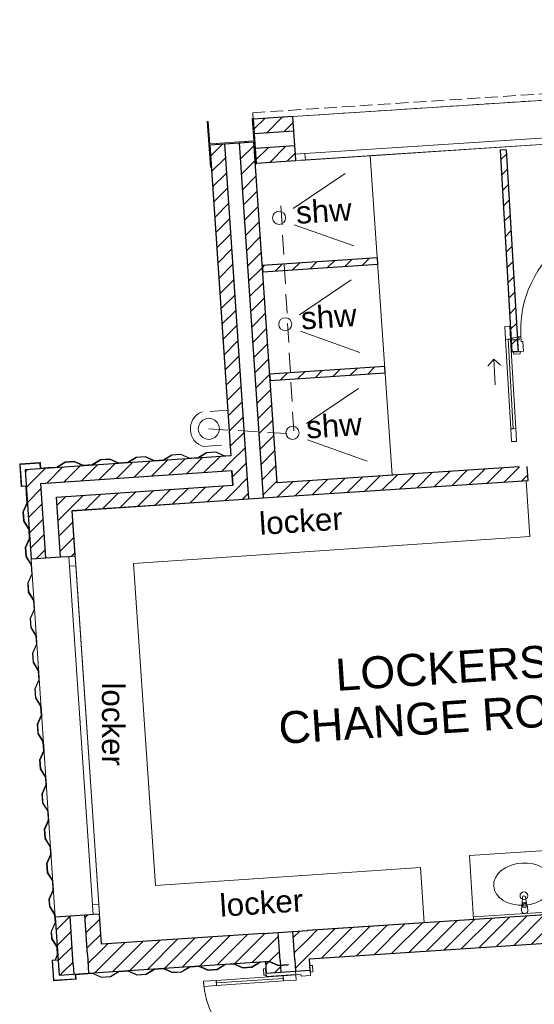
# Model space of a CAD drawing. Header units: millimetres. Extents: x -115474967 to 444143, y -74377 to 241828222.
# Tile 113 of 256: x -60466 to -56450, y 110318 to 118005. Entities that reach past the tile are written whole.
import ezdxf

# ---------------------------------------------------------------- set-up
doc = ezdxf.new("R2010")
doc.units = ezdxf.units.MM
doc.header["$MEASUREMENT"] = 0
for name, pattern in [('Hidden Line', [140, 100, -40]), ('Hidden Line copy', [230, 150, -80]), ('Triple Dashed', [390, 140, -60, 35, -60, 35, -60])]:
    doc.linetypes.add(name, pattern=pattern)
for name, color, linetype, lineweight in [('0_Pen_No__2', 7, 'Continuous', 20), ('0_Pen_No__3', 7, 'Continuous', 15), ('A_COLUMNS_Pen_No__3', 7, 'Continuous', 15), ('A_FLOORS STRUCTURE_Pen_No__3', 7, 'Continuous', 15), ('A_WALL LOAD_Pen_No__1', 7, 'Continuous', 30), ('A_WALL LOAD_Pen_No__3', 7, 'Continuous', 15), ('A_WALL LOAD_Pen_No__6', 7, 'Continuous', 5), ('B_FURN LOOSE_Pen_No__6', 7, 'Continuous', 5), ('C_TEXT GA_Pen_No__6', 7, 'Continuous', 5), ('SEWER LINE_Pen_No__10', 9, 'Continuous', 20), ('SEWER LINE_Pen_No__6', 7, 'Continuous', 5)]:
    doc.layers.add(name, color=color, linetype=linetype, lineweight=lineweight)
doc.layers.add('A_COLUMNS', color=7, linetype='Continuous')
doc.layers.add('B_FURN LOOSE', color=7, linetype='Continuous')
doc.layers.add('A_COLUMNS_Pen_No__7', color=7, linetype='Continuous', lineweight=5, true_color=0x3f3f3f)
doc.layers.add('A_WALL LOAD_Pen_No__7', color=7, linetype='Continuous', lineweight=5, true_color=0x3f3f3f)
doc.styles.add('GENERATED_STYLE_2', font='arial.ttf')
pattern_1 = [(45, (2e-12, 39217.5), (-63.63961, 63.63961), [])]

# ---------------------------------------------------------------- blocks, each defined once
blk = doc.blocks.new('Multi-Basin Counter 24[24]', base_point=(-55715.8, 71841.8))
at = {"layer": 'B_FURN LOOSE_Pen_No__6', "color": 7, "linetype": 'Continuous', "lineweight": 5}
for p, q in [((-54540.1, 72419.8), (-56956.9, 72261.6)), ((-54540.1, 72419.8), (-54507.4, 71920.9)), ((-56956.9, 72261.6), (-56924.3, 71762.7)), ((-54928.4, 71963.4), (-54929.3, 71978.2)), ((-54901.2, 71965.2), (-54928.4, 71963.4)), ((-54902.2, 71980), (-54901.2, 71965.2)), ((-54508.7, 71940.8), (-56925.6, 71782.7)), ((-54507.4, 71920.9), (-56924.3, 71762.7)), ((-56539.6, 71857.9), (-56540.6, 71872.8)), ((-56513.4, 71874.6), (-56512.5, 71859.7)), ((-55734, 71910.7), (-55734.9, 71925.5)), ((-55706.8, 71912.4), (-55734, 71910.7)), ((-55707.8, 71927.3), (-55706.8, 71912.4)), ((-56512.5, 71859.7), (-56539.6, 71857.9))]:
    blk.add_line(p, q, dxfattribs=at)
at = {"layer": 'B_FURN LOOSE_Pen_No__6', "color": 7, "linetype": 'Continuous', "lineweight": 5, "flags": 128}
for points in [[(-54888.2, 71941), (-54894.9, 71982.6, 0.12102), (-54898.8, 71991.9), (-54908.9, 72044.3, 0.882566), (-54931, 72042.9), (-54934.2, 71989.6, 0.12102), (-54936.8, 71979.9), (-54938.1, 71937.8, 1)], [(-55693.8, 71888.3), (-55700.6, 71929.9, 0.12102), (-55704.4, 71939.2), (-55714.5, 71991.6, 0.882566), (-55736.7, 71990.1), (-55739.8, 71936.9, 0.12102), (-55742.5, 71927.2), (-55743.7, 71885.1, 1)], [(-56499.5, 71835.6), (-56506.2, 71877.2, 0.12102), (-56510.1, 71886.5), (-56520.1, 71938.9, 0.882566), (-56542.3, 71937.4), (-56545.5, 71884.2, 0.12102), (-56548.1, 71874.5), (-56549.3, 71832.3, 1)]]:
    blk.add_lwpolyline(points, format="xyb", close=True, dxfattribs=at)
at = {"layer": 'B_FURN LOOSE_Pen_No__6', "color": 7, "linetype": 'Continuous', "lineweight": 5}
for centre in [(-55726.2, 72000.4), (-54920.6, 72053.1), (-56531.8, 71947.6)]:
    blk.add_circle(centre, 30, dxfattribs=at)
for centre, radius, start, end in [((-54915.8, 71979.4), 21.1, 36.51489, 150.97284), ((-54915.8, 71979.1), 13.6, 3.74387, 183.74387), ((-56527, 71873.9), 21.1, 36.51489, 150.97284), ((-56527, 71873.7), 13.6, 3.74387, 183.74387), ((-55721.4, 71926.7), 21.1, 36.51489, 150.97284), ((-55721.4, 71926.4), 13.6, 3.74387, 183.74387)]:
    blk.add_arc(centre, radius, start, end, dxfattribs=at)
for centre in [(-55732.2, 72091.3), (-54926.5, 72144), (-56537.8, 72038.5)]:
    blk.add_ellipse(centre, major_axis=(229.5, 15), ratio=0.717391, dxfattribs=at)
blk = doc.blocks.new('IPE Column 20[49]', base_point=(-58811.4, 77826))
at = {"layer": 'A_COLUMNS_Pen_No__7', "linetype": 'Continuous', "lineweight": 5, "true_color": 0x3f3f3f}
h = blk.add_hatch(dxfattribs=at)
h.set_pattern_fill('STEEL', color=250, style=0, pattern_type=2)
h.set_pattern_definition([(45, (0, 0), (-159.099, 159.099), []), (45, (-53.03, 53.03), (-159.099, 159.099), [])])
h.paths.add_polyline_path([(-58620.2, 77660.6), (-58644.4, 78015.8), (-58651.3, 78015.3), (-58639.5, 77841.2), (-58983.7, 77817.8), (-58995.6, 77991.9), (-59002.5, 77991.5), (-58978.4, 77636.3), (-58971.4, 77636.8), (-58983.3, 77810.9), (-58639.1, 77834.2), (-58627.2, 77660.1)])
at = {"layer": 'A_COLUMNS_Pen_No__3', "color": 7, "linetype": 'Continuous', "lineweight": 15}
for p, q in [((-58995.6, 77991.9), (-59002.5, 77991.5)), ((-59002.5, 77991.5), (-58978.4, 77636.3)), ((-58983.7, 77817.8), (-58995.6, 77991.9)), ((-58644.4, 78015.8), (-58651.3, 78015.3)), ((-58651.3, 78015.3), (-58639.5, 77841.2)), ((-58620.2, 77660.6), (-58644.4, 78015.8)), ((-58639.5, 77841.2), (-58983.7, 77817.8)), ((-58983.3, 77810.9), (-58639.1, 77834.2)), ((-58971.4, 77636.8), (-58983.3, 77810.9)), ((-58639.1, 77834.2), (-58627.2, 77660.1)), ((-58627.2, 77660.1), (-58620.2, 77660.6)), ((-58978.4, 77636.3), (-58971.4, 77636.8))]:
    blk.add_line(p, q, dxfattribs=at)

msp = doc.modelspace()

# ---------------------------------------------------------------- hatches: boundary and pattern name
at = {"layer": 'A_WALL LOAD_Pen_No__7', "linetype": 'Continuous', "lineweight": 5, "true_color": 0x3f3f3f}
h = msp.add_hatch(dxfattribs=at)
h.set_pattern_fill('HATCH__BRICK', color=250, style=0, pattern_type=2)
h.set_pattern_definition(pattern_1)
h.paths.add_polyline_path([(-58643.04277, 117228.28065), (-58635.54278, 117113.52549), (-58326.3744, 117133.73174), (-58333.87439, 117248.48679)])
h = msp.add_hatch(dxfattribs=at)
h.set_pattern_fill('HATCH__BRICK', color=250, style=0, pattern_type=2)
h.set_pattern_definition(pattern_1)
h.paths.add_polyline_path([(-58868.49584, 117036.13434), (-58983.23024, 117028.3224), (-58794.51184, 114256.59511), (-58679.77745, 114264.40705)])
h = msp.add_hatch(dxfattribs=at)
h.set_pattern_fill('HATCH__BRICK', color=250, style=0, pattern_type=2)
h.set_pattern_definition(pattern_1)
h.paths.add_polyline_path([(-58639.02719, 117051.75816), (-58753.7615, 117043.94624), (-58565.04309, 114272.21897), (-58450.30869, 114280.0309)])
h = msp.add_hatch(dxfattribs=at)
h.set_pattern_fill('HATCH__BRICK', color=250, style=0, pattern_type=2)
h.set_pattern_definition(pattern_1)
h.paths.add_polyline_path([(-58628.04277, 116998.77035), (-58620.54271, 116884.01513), (-58311.37437, 116904.22136), (-58318.87442, 117018.97658)])
h = msp.add_hatch(dxfattribs=at)
h.set_pattern_fill('HATCH__BRICK', color=250, style=0, pattern_type=2)
h.set_pattern_definition(pattern_1)
h.paths.add_polyline_path([(-56667.41999, 116989.27814), (-56717.33344, 116986.33749), (-56624.57935, 115411.96502), (-56574.66586, 115414.90567)])
h = msp.add_hatch(dxfattribs=at)
h.set_pattern_fill('HATCH__BRICK', color=250, style=0, pattern_type=2)
h.set_pattern_definition(pattern_1)
h.paths.add_polyline_path([(-57675.194, 116144.79107), (-58573.27332, 116086.0244), (-58570.00851, 116036.13111), (-57671.92918, 116094.89777)])
h = msp.add_hatch(dxfattribs=at)
h.set_pattern_fill('HATCH__BRICK', color=250, style=0, pattern_type=2)
h.set_pattern_definition(pattern_1)
h.paths.add_polyline_path([(-57617.45682, 115296.75176), (-58515.53614, 115237.98509), (-58512.27133, 115188.09179), (-57614.192, 115246.85846)])
h = msp.add_hatch(dxfattribs=at)
h.set_pattern_fill('HATCH__BRICK', color=250, style=0, pattern_type=2)
h.set_pattern_definition(pattern_1)
h.paths.add_polyline_path([(-60300.90075, 114384.5623), (-58810.13563, 114486.06388), (-58817.94755, 114600.79825), (-60423.35304, 114491.49116)])
h = msp.add_hatch(dxfattribs=at)
h.set_pattern_fill('HATCH__BRICK', color=250, style=0, pattern_type=2)
h.set_pattern_definition(pattern_1)
h.paths.add_polyline_path([(-60300.90076, 114384.56229), (-60423.35304, 114491.49116), (-60376.33217, 113792.43864), (-60261.59146, 113800.15651)])
h = msp.add_hatch(dxfattribs=at)
h.set_pattern_fill('HATCH__BRICK', color=250, style=0, pattern_type=2)
h.set_pattern_definition(pattern_1)
h.paths.add_polyline_path([(-56505.67783, 114517.51489), (-58457.78101, 114389.77717), (-58450.30872, 114280.03088), (-56498.49524, 114407.74964)])
h = msp.add_hatch(dxfattribs=at)
h.set_pattern_fill('HATCH__BRICK', color=250, style=0, pattern_type=2)
h.set_pattern_definition(pattern_1)
h.paths.add_polyline_path([(-60055.99617, 114170.70459), (-58794.51181, 114256.59516), (-58802.32372, 114371.32952), (-60178.44846, 114277.63345)])
h = msp.add_hatch(dxfattribs=at)
h.set_pattern_fill('HATCH__BRICK', color=250, style=0, pattern_type=2)
h.set_pattern_definition(pattern_1)
h.paths.add_polyline_path([(-60055.99614, 114170.70461), (-60178.44845, 114277.63345), (-60146.8507, 113807.87442), (-60032.11002, 113815.59229)])
h = msp.add_hatch(dxfattribs=at)
h.set_pattern_fill('HATCH__BRICK', color=250, style=0, pattern_type=2)
h.set_pattern_definition(pattern_1)
h.paths.add_polyline_path([(-58219.73182, 110893.52056), (-58204.78719, 110674.02828), (-52938.05047, 111021.38648), (-52952.52876, 111240.90946)])
h = msp.add_hatch(dxfattribs=at)
h.set_pattern_fill('HATCH__BRICK', color=250, style=0, pattern_type=2)
h.set_pattern_definition(pattern_1)
h.paths.add_polyline_path([(-60188.41837, 110998.75139), (-60157.9117, 110545.21349), (-60048.08249, 110625.94974), (-60073.67766, 111006.46927)])
h = msp.add_hatch(dxfattribs=at)
h.set_pattern_fill('HATCH__BRICK', color=250, style=0, pattern_type=2)
h.set_pattern_definition(pattern_1)
h.paths.add_polyline_path([(-59844.19621, 111021.90506), (-59958.93695, 111014.18719), (-59943.17482, 110779.85403), (-59828.42402, 110787.42221)])
h = msp.add_hatch(dxfattribs=at)
h.set_pattern_fill('HATCH__BRICK', color=250, style=0, pattern_type=2)
h.set_pattern_definition(pattern_1)
h.paths.add_polyline_path([(-58563.98469, 110870.81603), (-59828.13758, 110787.44111), (-59813.37291, 110567.93692), (-58549.04014, 110651.32371)])
h = msp.add_hatch(dxfattribs=at)
h.set_pattern_fill('HATCH__BRICK', color=250, style=0, pattern_type=2)
h.set_pattern_definition(pattern_1)
h.paths.add_polyline_path([(-58449.23373, 110878.38422), (-58563.98469, 110870.81603), (-58549.04014, 110651.32371), (-58434.28918, 110658.8919)])
h = msp.add_hatch(dxfattribs=at)
h.set_pattern_fill('HATCH__BRICK', color=250, style=0, pattern_type=2)
h.set_pattern_definition(pattern_1)
h.paths.add_polyline_path([(-58219.73182, 110893.5206), (-58334.48278, 110885.95241), (-58319.53822, 110666.46009), (-58204.78727, 110674.02828)])
h = msp.add_hatch(dxfattribs=at)
h.set_pattern_fill('HATCH__BRICK', color=250, style=0, pattern_type=2)
h.set_pattern_definition(pattern_1)
h.paths.add_polyline_path([(-59828.424, 110787.42221), (-59943.1748, 110779.85403), (-59938.25324, 110706.68597)])
h = msp.add_hatch(dxfattribs=at)
h.set_pattern_fill('HATCH__BRICK', color=250, style=0, pattern_type=2)
h.set_pattern_definition(pattern_1)
h.paths.add_polyline_path([(-59828.13758, 110787.44111), (-59828.424, 110787.42222), (-59938.07048, 110706.82032), (-59928.21918, 110560.36244), (-59813.37291, 110567.93692)])
h = msp.add_hatch(dxfattribs=at)
h.set_pattern_fill('HATCH__BRICK', color=250, style=0, pattern_type=2)
h.set_pattern_definition(pattern_1)
h.paths.add_polyline_path([(-60157.91172, 110545.21349), (-60043.06545, 110552.78797), (-60047.9911, 110626.0169)])
h = msp.add_hatch(dxfattribs=at)
h.set_pattern_fill('HATCH__BRICK', color=250, style=0, pattern_type=2)
h.set_pattern_definition(pattern_1)
h.paths.add_polyline_path([(-58434.28915, 110658.8919), (-58549.04014, 110651.3237), (-58542.77452, 110559.29975), (-58428.04014, 110567.11167)])
h = msp.add_hatch(dxfattribs=at)
h.set_pattern_fill('HATCH__BRICK', color=250, style=0, pattern_type=2)
h.set_pattern_definition(pattern_1)
h.paths.add_polyline_path([(-58204.78726, 110674.02828), (-58319.53824, 110666.46007), (-58313.30583, 110574.92357), (-58198.57145, 110582.73548)])

# ---------------------------------------------------------------- linework, layer by layer
at = {"layer": '0_Pen_No__2', "color": 7, "linetype": 'Continuous', "lineweight": 20}
for p, q in [((-56718.06457, 117008.35455), (-57720.52063, 116943.53567)), ((-57558.86822, 114448.59726), (-57731.68189, 116942.10801))]:
    msp.add_line(p, q, dxfattribs=at)
at = {"layer": '0_Pen_No__3', "color": 7, "linetype": 'Continuous', "lineweight": 15}
for p, q in [((-57927.57, 116803.99748), (-58332.3369, 116530.90099)), ((-57859.8408, 116238.01561), (-58324.03237, 116403.66039)), ((-57879.19469, 115973.2721), (-58283.96159, 115700.17561)), ((-57811.46549, 115407.29023), (-58275.65706, 115572.93501)), ((-57822.84823, 115125.14179), (-58227.61513, 114852.0453)), ((-57755.11903, 114559.15992), (-58219.3106, 114724.80469))]:
    msp.add_line(p, q, dxfattribs=at)
msp.add_lwpolyline([(-58817.87172, 114599.68464), (-58866.87724, 114596.38835), (-58937.13997, 114627.74361), (-59006.99514, 114623.04486), (-59072.4258, 114582.5624), (-59138.264, 114578.13388), (-59208.52676, 114609.48905), (-59278.38189, 114604.79041), (-59343.81258, 114564.30787), (-59415.63726, 114559.47665), (-59485.89993, 114590.83191), (-59555.75515, 114586.13327), (-59621.18576, 114545.65073), (-59693.01046, 114540.81954), (-59763.27319, 114572.1748), (-59833.12833, 114567.47612), (-59898.55902, 114526.99359), (-59970.38372, 114522.16239), (-60040.64645, 114553.51765), (-60110.50162, 114548.8189), (-60175.93228, 114508.33644), (-60305.63266, 114499.61233), (-60305.90109, 114503.60333), (-60246.03641, 114507.63), (-60177.19195, 114512.26072), (-60111.76126, 114552.74326), (-60039.92366, 114557.57532), (-59969.6609, 114526.22006), (-59899.81869, 114530.91786), (-59834.388, 114571.4004), (-59762.5504, 114576.23247), (-59692.28764, 114544.87721), (-59622.44552, 114549.57509), (-59557.01483, 114590.05754), (-59485.17714, 114594.88961), (-59414.91447, 114563.53435), (-59345.07223, 114568.23223), (-59279.64157, 114608.71469), (-59207.80394, 114613.54675), (-59137.54121, 114582.19158), (-59073.68547, 114586.48668), (-59008.25478, 114626.96921), (-58936.41718, 114631.80128), (-58866.15442, 114600.44602), (-58818.14344, 114603.67539)], dxfattribs=at)
for points in [[(-60466.19463, 114533.76801), (-60466.22937, 114532.90948), (-60454.75325, 114362.29498), (-60454.37971, 114361.03448), (-60453.73412, 114360.23741), (-60452.81188, 114359.6869), (-60451.55861, 114359.50311), (-60418.63298, 114361.71783), (-60414.60629, 114301.85308), (-60409.97554, 114233.00865), (-60441.33075, 114162.74586), (-60436.49872, 114090.90826), (-60396.01624, 114025.4776), (-60391.31843, 113955.63542), (-60422.67364, 113885.37263), (-60417.84161, 113813.53503), (-60377.35905, 113748.10437), (-60372.66123, 113678.26218), (-60404.01645, 113607.99949), (-60399.18441, 113536.16171), (-60358.70194, 113470.73114), (-60354.00412, 113400.88895), (-60385.35933, 113330.62617), (-60380.52721, 113258.78857), (-60340.04474, 113193.3579), (-60335.7496, 113129.50214), (-60367.10481, 113059.23945), (-60362.27277, 112987.40176), (-60321.7903, 112921.9711), (-60317.09248, 112852.12891), (-60348.4477, 112781.86621), (-60343.61558, 112710.02853), (-60303.1331, 112644.59786), (-60298.43529, 112574.75577), (-60329.7905, 112504.49298), (-60324.95846, 112432.65538), (-60284.47599, 112367.22463), (-60279.77809, 112297.38245), (-60311.13339, 112227.11975), (-60306.30127, 112155.28206), (-60265.81879, 112089.8514), (-60261.92632, 112031.98215), (-60293.28153, 111961.71945), (-60288.4495, 111889.88176), (-60247.96702, 111824.4511), (-60243.26912, 111754.60892), (-60274.62442, 111684.34622), (-60269.7923, 111612.50853), (-60229.30982, 111547.07796), (-60225.28313, 111487.2132), (-60256.63834, 111416.9505), (-60251.8063, 111345.11273), (-60211.3905, 111280.67346), (-60206.62594, 111209.84), (-60237.98121, 111139.57727), (-60236.99234, 111124.87593), (-60233.0013, 111125.14438), (-60233.92347, 111138.85454), (-60202.56831, 111209.11711), (-60207.39946, 111280.94189), (-60247.88193, 111346.37246), (-60252.58069, 111416.22766), (-60221.22548, 111486.49036), (-60225.38554, 111548.3376), (-60265.86802, 111613.76827), (-60270.56669, 111683.62347), (-60239.21148, 111753.88608), (-60244.04265, 111825.71083), (-60284.52513, 111891.1415), (-60289.22389, 111960.99661), (-60257.86868, 112031.2594), (-60261.89451, 112091.11113), (-60302.37698, 112156.5418), (-60307.07566, 112226.39691), (-60275.72045, 112296.65969), (-60280.55162, 112368.48436), (-60321.0341, 112433.91503), (-60325.73286, 112503.77014), (-60294.37764, 112574.03293), (-60299.20882, 112645.8576), (-60339.69129, 112711.28826), (-60344.39005, 112781.14346), (-60313.03475, 112851.40607), (-60317.86601, 112923.23083), (-60358.34849, 112988.66149), (-60363.04716, 113058.51661), (-60331.69195, 113128.77939), (-60336.12046, 113194.61755), (-60376.60293, 113260.0483), (-60381.30169, 113329.90341), (-60349.94639, 113400.16611), (-60354.77765, 113471.99087), (-60395.26013, 113537.42145), (-60399.9588, 113607.27665), (-60368.60359, 113677.53934), (-60373.43476, 113749.36401), (-60413.91724, 113814.79468), (-60418.616, 113884.64979), (-60387.2607, 113954.91258), (-60392.09196, 114026.73733), (-60432.57444, 114092.168), (-60437.27311, 114162.02311), (-60405.9179, 114232.28581), (-60414.91051, 114365.9772), (-60450.82931, 114363.56118), (-60462.23837, 114533.17793), (-60308.58556, 114543.5132), (-60305.9011, 114503.60331), (-60301.91009, 114503.87175), (-60304.66171, 114544.7794), (-60304.72283, 114545.21241), (-60305.09248, 114546.13818), (-60305.68075, 114546.83697), (-60306.25256, 114547.23007), (-60307.19695, 114547.54291), (-60307.85626, 114547.57127), (-60462.50681, 114537.16893), (-60463.34172, 114537.02273), (-60464.89231, 114536.17066), (-60465.70041, 114535.18136)], [(-60466.22936, 114532.90949), (-60454.75326, 114362.295), (-60454.37972, 114361.03448), (-60453.73408, 114360.23741), (-60452.81186, 114359.6869), (-60451.55859, 114359.50314), (-60418.63295, 114361.71785), (-60414.60628, 114301.85307), (-60409.97554, 114233.00864), (-60441.33076, 114162.74589), (-60436.49871, 114090.9083), (-60396.01624, 114025.47759), (-60391.31843, 113955.63541), (-60422.67365, 113885.37266), (-60418.61597, 113884.6498), (-60387.26069, 113954.91261), (-60392.09193, 114026.73735), (-60432.57445, 114092.168), (-60437.27308, 114162.02314), (-60405.9179, 114232.28584), (-60414.91051, 114365.9772), (-60450.82931, 114363.56118), (-60462.23834, 114533.17796), (-60308.58554, 114543.5132), (-60305.90109, 114503.60333), (-60301.91007, 114503.87175), (-60304.66169, 114544.77943), (-60304.72284, 114545.21244), (-60305.09245, 114546.13818), (-60305.68076, 114546.83696), (-60306.25255, 114547.23009), (-60307.19696, 114547.54293), (-60307.85626, 114547.57129), (-60462.50682, 114537.16894), (-60463.34172, 114537.02276), (-60464.89229, 114536.17067), (-60465.70042, 114535.18138), (-60466.19463, 114533.76801)], [(-60466.19461, 114533.76801), (-60466.22935, 114532.90948), (-60454.75323, 114362.29499), (-60454.37969, 114361.03448), (-60453.73409, 114360.23741), (-60452.81186, 114359.6869), (-60451.55859, 114359.50311), (-60418.63296, 114361.71783), (-60414.60626, 114301.85308), (-60409.97552, 114233.00865), (-60441.33073, 114162.74586), (-60436.4987, 114090.90826), (-60396.01622, 114025.4776), (-60391.31841, 113955.63542), (-60422.67362, 113885.37263), (-60417.84159, 113813.53503), (-60377.35903, 113748.10437), (-60372.66121, 113678.26219), (-60404.01643, 113607.99949), (-60399.18439, 113536.16171), (-60358.70191, 113470.73114), (-60354.0041, 113400.88895), (-60385.35931, 113330.62617), (-60380.52719, 113258.78857), (-60340.04472, 113193.35791), (-60335.74958, 113129.50214), (-60367.10479, 113059.23945), (-60362.27275, 112987.40176), (-60321.79028, 112921.9711), (-60317.09246, 112852.12891), (-60348.44768, 112781.86622), (-60343.61555, 112710.02853), (-60303.13308, 112644.59787), (-60298.43527, 112574.75577), (-60329.79048, 112504.49298), (-60324.95844, 112432.65538), (-60284.47597, 112367.22463), (-60279.77807, 112297.38245), (-60311.13337, 112227.11975), (-60306.30125, 112155.28206), (-60265.81877, 112089.8514), (-60261.9263, 112031.98215), (-60293.28151, 111961.71945), (-60288.44947, 111889.88177), (-60247.967, 111824.4511), (-60243.2691, 111754.60892), (-60274.6244, 111684.34622), (-60269.79228, 111612.50853), (-60229.3098, 111547.07796), (-60225.28311, 111487.2132), (-60256.63832, 111416.95051), (-60251.80628, 111345.11273), (-60211.39048, 111280.67346), (-60206.62592, 111209.84), (-60237.98119, 111139.57727), (-60236.99232, 111124.87593), (-60233.00128, 111125.14438), (-60233.92345, 111138.85454), (-60202.56829, 111209.11712), (-60207.39944, 111280.94189), (-60247.88191, 111346.37247), (-60252.58067, 111416.22767), (-60221.22546, 111486.49036), (-60225.38552, 111548.3376), (-60265.868, 111613.76827), (-60270.56667, 111683.62347), (-60239.21146, 111753.88608), (-60244.04263, 111825.71084), (-60284.52511, 111891.1415), (-60289.22387, 111960.99661), (-60257.86865, 112031.2594), (-60261.89449, 112091.11113), (-60302.37696, 112156.5418), (-60307.07564, 112226.39691), (-60275.72043, 112296.6597), (-60280.5516, 112368.48437), (-60321.03407, 112433.91503), (-60325.73283, 112503.77014), (-60294.37762, 112574.03293), (-60299.2088, 112645.8576), (-60339.69127, 112711.28826), (-60344.39003, 112781.14346), (-60313.03473, 112851.40607), (-60317.86599, 112923.23083), (-60358.34847, 112988.66149), (-60363.04714, 113058.51661), (-60331.69193, 113128.77939), (-60336.12043, 113194.61755), (-60376.60291, 113260.0483), (-60381.30167, 113329.90342), (-60349.94637, 113400.16611), (-60354.77763, 113471.99087), (-60395.26011, 113537.42145), (-60399.95878, 113607.27665), (-60368.60357, 113677.53935), (-60373.43474, 113749.36402), (-60413.91722, 113814.79468), (-60418.61598, 113884.64979), (-60387.26068, 113954.91258), (-60392.09194, 114026.73733), (-60432.57441, 114092.168), (-60437.27309, 114162.02311), (-60405.91788, 114232.28581), (-60414.91049, 114365.9772), (-60450.82929, 114363.56118), (-60462.23835, 114533.17793), (-60308.58554, 114543.5132), (-60305.90108, 114503.60331), (-60301.91007, 114503.87175), (-60304.66169, 114544.7794), (-60304.72281, 114545.21241), (-60305.09246, 114546.13818), (-60305.68073, 114546.83697), (-60306.25254, 114547.23007), (-60307.19693, 114547.54291), (-60307.85624, 114547.57128), (-60462.50679, 114537.16893), (-60463.3417, 114537.02273), (-60464.89229, 114536.17067), (-60465.70039, 114535.18136)], [(-60237.98119, 111139.57727), (-60234.13796, 111082.44092), (-60193.65547, 111017.01035), (-60189.62876, 110957.1456), (-60220.98399, 110886.88288), (-60217.14076, 110829.74652), (-60213.2165, 110831.00629), (-60216.92635, 110886.16006), (-60185.57113, 110956.42277), (-60189.7312, 111018.27002), (-60230.2137, 111083.70068), (-60233.99015, 111139.84572)], [(-60216.99295, 110887.15133), (-60220.98399, 110886.88288), (-60217.14076, 110829.74652), (-60176.65827, 110764.31596), (-60172.63156, 110704.4512), (-60190.49925, 110664.54145), (-60185.92403, 110664.8492), (-60168.57393, 110703.72838), (-60172.734, 110765.57562), (-60213.2165, 110831.00629)], [(-60213.74495, 110659.9711), (-60203.34261, 110505.32054), (-60203.1964, 110504.48563), (-60202.34434, 110502.93504), (-60201.35504, 110502.12694), (-60199.94168, 110501.63272), (-60199.08315, 110501.59798), (-60028.46866, 110513.07411), (-60027.20815, 110513.44764), (-60026.41109, 110514.09324), (-60025.86057, 110515.01547), (-60025.67678, 110516.26874), (-60027.89151, 110549.19437), (-59968.02675, 110553.22107), (-59899.18232, 110557.85181), (-59828.91954, 110526.4966), (-59757.08194, 110531.32863), (-59691.65127, 110571.81111), (-59621.80909, 110576.50892), (-59551.54631, 110545.15371), (-59479.7087, 110549.98574), (-59414.27804, 110590.46822), (-59344.43586, 110595.16612), (-59274.17316, 110563.81091), (-59202.33539, 110568.64294), (-59136.90481, 110609.12542), (-59067.06263, 110613.82323), (-58996.79984, 110582.46802), (-58924.96224, 110587.30005), (-58859.53158, 110627.78253), (-58795.67582, 110632.07776), (-58725.41312, 110600.72254), (-58653.57543, 110605.55458), (-58588.14477, 110646.03705), (-58518.30259, 110650.73487), (-58448.03989, 110619.37965), (-58376.2022, 110624.21178), (-58368.93199, 110628.70976), (-58447.31713, 110623.4373), (-58517.57975, 110654.7926), (-58589.4045, 110649.96134), (-58654.83517, 110609.47886), (-58724.69028, 110604.78019), (-58794.95306, 110636.1354), (-58860.79122, 110631.7069), (-58926.22197, 110591.22442), (-58996.07709, 110586.52566), (-59066.33979, 110617.88096), (-59138.16454, 110613.0497), (-59203.59512, 110572.56722), (-59273.45032, 110567.86855), (-59343.71302, 110599.22376), (-59415.53769, 110594.39259), (-59480.96835, 110553.91011), (-59550.82347, 110549.21135), (-59621.08625, 110580.56665), (-59692.91101, 110575.73539), (-59758.34167, 110535.25292), (-59828.19678, 110530.55424), (-59898.45948, 110561.90945), (-60032.15087, 110552.91684), (-60029.73486, 110516.99804), (-60199.3516, 110505.58899), (-60209.68687, 110659.24179), (-60169.77698, 110661.92625), (-60170.04543, 110665.91726), (-60210.95307, 110663.16564), (-60211.38609, 110663.10452), (-60212.31186, 110662.73487), (-60213.01064, 110662.1466), (-60213.40374, 110661.57479), (-60213.71659, 110660.6304)]]:
    msp.add_lwpolyline(points, close=True, dxfattribs=at)
for centre in [(-58442.28223, 116457.87917), (-58393.90692, 115627.15379), (-58337.56046, 114779.02348)]:
    msp.add_circle(centre, 51.17084, dxfattribs=at)
at = {"layer": 'A_FLOORS STRUCTURE_Pen_No__3', "color": 7, "linetype": 'Continuous', "lineweight": 15}
msp.add_lwpolyline([(-56514.64194, 114405.77781), (-60057.769, 114173.93427), (-59828.42403, 110787.42222), (-57308.86228, 110953.26734), (-57337.36034, 111386.40018), (-59406.56259, 111245.03727), (-59578.36832, 113759.95923), (-56484.95968, 113971.28398)], close=True, dxfattribs=at)
at = {"layer": 'A_WALL LOAD_Pen_No__1', "color": 7, "linetype": 'Continuous', "lineweight": 30}
for p, q in [((-58326.37438, 117133.73166), (-58333.87438, 117248.48683)), ((-58326.37438, 117133.73166), (-58333.87438, 117248.48683)), ((-58326.37441, 117133.73168), (-58635.54277, 117113.52544)), ((-58318.87438, 117018.97649), (-58326.37438, 117133.73166)), ((-58318.87438, 117018.97649), (-58326.37438, 117133.73166)), ((-58868.49587, 117036.13434), (-58679.77739, 114264.40705)), ((-58753.76148, 117043.94625), (-58565.0431, 114272.21895)), ((-58318.87437, 117018.97652), (-58628.04277, 116998.77034)), ((-58314.63524, 116954.11487), (-58318.87438, 117018.97649)), ((-58314.63524, 116954.11487), (-58318.87438, 117018.97649)), ((-58311.37437, 116904.22131), (-58314.63524, 116954.11487)), ((-58311.37437, 116904.22131), (-58314.63524, 116954.11487)), ((-58311.37437, 116904.22131), (-58314.63524, 116954.11487)), ((-56580.53982, 115504.71377), (-56617.46094, 115502.29892)), ((-56580.53982, 115504.71377), (-56617.46094, 115502.29892)), ((-56580.53982, 115504.71377), (-56617.46094, 115502.29892)), ((-56574.66588, 115414.90565), (-56580.53982, 115504.71377)), ((-56574.66588, 115414.90565), (-56580.53982, 115504.71377)), ((-56574.66588, 115414.90565), (-56580.53982, 115504.71377)), ((-56624.57933, 115411.965), (-56574.66588, 115414.90565)), ((-56624.57933, 115411.965), (-56574.66588, 115414.90565)), ((-56574.66588, 115414.90565), (-56611.58699, 115412.49081)), ((-56574.66588, 115414.90565), (-56611.58699, 115412.49081)), ((-56574.66588, 115414.90565), (-56611.58699, 115412.49081)), ((-60300.90075, 114384.5623), (-58810.13563, 114486.06388)), ((-60261.59145, 113800.15654), (-60300.90077, 114384.5623)), ((-60178.44846, 114277.63345), (-58802.32372, 114371.32952)), ((-60146.85071, 113807.87444), (-60178.44844, 114277.63345)), ((-58794.51181, 114256.59514), (-58679.77745, 114264.40706)), ((-58794.51181, 114256.59514), (-58679.77745, 114264.40706)), ((-58679.77745, 114264.40706), (-58565.04308, 114272.21897)), ((-58679.77745, 114264.40706), (-58565.04308, 114272.21897)), ((-58565.04308, 114272.21897), (-58450.30872, 114280.03088)), ((-58565.04308, 114272.21897), (-58450.30872, 114280.03088)), ((-60261.59144, 113800.15654), (-60376.33217, 113792.43865)), ((-60261.59144, 113800.15654), (-60376.33217, 113792.43865)), ((-60146.85072, 113807.87442), (-60261.59144, 113800.15654)), ((-60146.85072, 113807.87442), (-60261.59144, 113800.15654)), ((-60081.99726, 113812.23671), (-60146.85072, 113807.87442)), ((-60081.99726, 113812.23671), (-60146.85072, 113807.87442)), ((-60032.10999, 113815.59231), (-60081.99726, 113812.23671)), ((-60032.10999, 113815.59231), (-60081.99726, 113812.23671)), ((-60032.10999, 113815.59231), (-60081.99726, 113812.23671)), ((-60073.67764, 111006.46929), (-60188.41837, 110998.75141)), ((-60073.67764, 111006.46929), (-60188.41837, 110998.75141)), ((-59958.93692, 111014.18718), (-60073.67764, 111006.46929)), ((-59958.93692, 111014.18718), (-60073.67764, 111006.46929)), ((-60048.08248, 110625.94973), (-60073.67763, 111006.46926)), ((-59894.08346, 111018.54947), (-59958.93692, 111014.18718)), ((-59894.08346, 111018.54947), (-59958.93692, 111014.18718)), ((-59938.25326, 110706.68597), (-59958.93692, 111014.18719)), ((-59844.19619, 111021.90507), (-59894.08346, 111018.54947)), ((-59844.19619, 111021.90507), (-59894.08346, 111018.54947)), ((-59844.19619, 111021.90507), (-59894.08346, 111018.54947)), ((-58563.9347, 110870.08488), (-58449.20033, 110877.89679)), ((-58563.9347, 110870.08488), (-58449.20033, 110877.89679)), ((-58434.28918, 110658.8919), (-58449.23373, 110878.38422)), ((-58449.20033, 110877.89679), (-58334.46597, 110885.7087)), ((-58449.20033, 110877.89679), (-58334.46597, 110885.7087)), ((-58319.53822, 110666.46009), (-58334.48278, 110885.95241)), ((-58334.46597, 110885.7087), (-58219.73161, 110893.52062)), ((-58334.46597, 110885.7087), (-58219.73161, 110893.52062)), ((-59938.07048, 110706.82032), (-59928.21918, 110560.36244)), ((-60047.9911, 110626.0169), (-60043.06545, 110552.78796)), ((-58434.28918, 110658.8919), (-58428.04013, 110567.11168)), ((-58319.53823, 110666.46009), (-58313.3058, 110574.92353)), ((-58198.57142, 110582.73547), (-58201.08482, 110619.65001)), ((-58198.57142, 110582.73547), (-58201.08482, 110619.65001)), ((-58198.57142, 110582.73547), (-58201.08482, 110619.65001)), ((-58542.77451, 110559.29975), (-58545.28791, 110596.21428)), ((-58542.77451, 110559.29975), (-58545.28791, 110596.21428)), ((-58542.77451, 110559.29975), (-58545.28791, 110596.21428)), ((-58428.04015, 110567.11166), (-58542.77451, 110559.29975)), ((-58428.04015, 110567.11166), (-58542.77451, 110559.29975)), ((-58428.04015, 110567.11166), (-58542.77451, 110559.29975)), ((-58313.30578, 110574.92356), (-58428.04015, 110567.11166)), ((-58313.30578, 110574.92356), (-58428.04015, 110567.11166)), ((-58313.30578, 110574.92356), (-58428.04015, 110567.11166)), ((-58198.57142, 110582.73547), (-58313.30578, 110574.92356)), ((-58198.57142, 110582.73547), (-58313.30578, 110574.92356)), ((-58198.57142, 110582.73547), (-58313.30578, 110574.92356))]:
    msp.add_line(p, q, dxfattribs=at)
for points in [[(-58333.87433, 117248.48684), (-58643.04277, 117228.28065)], [(-58643.04277, 117228.28065), (-58620.54277, 116884.01513)], [(-58983.23024, 117028.32243), (-58868.49587, 117036.13434)], [(-58983.23024, 117028.32243), (-58817.94755, 114600.79825)], [(-58868.49587, 117036.13434), (-58753.76151, 117043.94625)], [(-58753.76151, 117043.94625), (-58639.02715, 117051.75816)], [(-58457.78101, 114389.77717), (-58639.02715, 117051.75816)], [(-56667.41999, 116989.27814), (-56717.33344, 116986.33749)], [(-56717.33344, 116986.33749), (-56624.57933, 115411.96502)], [(-56579.95916, 115504.75174), (-56667.41999, 116989.27814)], [(-58620.54277, 116884.01513), (-58311.37433, 116904.22131)], [(-57675.194, 116144.79107), (-58573.27332, 116086.0244)], [(-58573.27332, 116086.0244), (-58570.00851, 116036.13111)], [(-58570.00851, 116036.13111), (-57671.92918, 116094.89777)], [(-57671.92918, 116094.89777), (-57675.194, 116144.79107)], [(-57617.45682, 115296.75176), (-58515.53614, 115237.98509)], [(-58515.53614, 115237.98509), (-58512.27133, 115188.09179)], [(-58512.27133, 115188.09179), (-57614.192, 115246.85846)], [(-57614.192, 115246.85846), (-57617.45682, 115296.75176)], [(-58817.94755, 114600.79825), (-60423.35304, 114491.49116)], [(-60423.35304, 114491.49116), (-60376.33217, 113792.43864)], [(-58802.32372, 114371.32952), (-58810.13563, 114486.06388)], [(-58810.13563, 114486.06388), (-58802.32372, 114371.32952)], [(-56571.62858, 114513.19934), (-58457.78101, 114389.77717)], [(-56498.49524, 114407.74964), (-56505.67783, 114517.51489)], [(-58450.30872, 114280.03088), (-56498.49524, 114407.74964)], [(-60055.99617, 114170.70459), (-58794.51181, 114256.59516)], [(-60032.10999, 113815.59233), (-60055.99617, 114170.70459)], [(-54507.4034, 111138.36052), (-58219.73161, 110893.52062)], [(-60188.41837, 110998.75139), (-60157.91172, 110545.21349)], [(-59828.424, 110787.42222), (-59844.19619, 111021.90507)], [(-58204.78727, 110674.02828), (-52938.05047, 111021.38639)], [(-58563.98448, 110870.81604), (-59828.424, 110787.42222)], [(-59813.65933, 110567.91803), (-58549.04014, 110651.32371)], [(-58549.04014, 110651.32371), (-58542.77451, 110559.29973)], [(-58198.57142, 110582.7355), (-58204.78727, 110674.02828)], [(-60157.91172, 110545.21349), (-60043.16092, 110552.78167)], [(-60043.16092, 110552.78167), (-59928.41013, 110560.34985)], [(-59928.41013, 110560.34985), (-59813.65933, 110567.91803)]]:
    msp.add_lwpolyline(points, dxfattribs=at)
at = {"layer": 'A_WALL LOAD_Pen_No__3', "color": 7, "linetype": 'Continuous', "lineweight": 15}
for p, q in [((-58333.87438, 117248.48683), (-53897.38199, 117538.44068)), ((-58311.37437, 116904.22131), (-53874.88199, 117194.17516)), ((-56568.8076, 115524.52171), (-56618.70099, 115521.25841)), ((-56618.70099, 115521.25841), (-56617.46094, 115502.29892)), ((-56617.46094, 115502.29892), (-56567.56754, 115505.56222)), ((-56567.56754, 115505.56222), (-56568.8076, 115524.52171)), ((-56561.6936, 115415.75411), (-56611.58699, 115412.49081)), ((-56611.58699, 115412.49081), (-56610.34694, 115393.53132)), ((-56610.34694, 115393.53132), (-56560.45354, 115396.79462)), ((-56560.45354, 115396.79462), (-56561.6936, 115415.75411)), ((-56766.38769, 115353.52367), (-56813.36049, 115300.66957)), ((-56754.62509, 115153.86987), (-56766.38769, 115353.52367)), ((-56766.38769, 115353.52367), (-56713.53359, 115306.55087)), ((-60376.33217, 113792.43865), (-60188.41837, 110998.75141)), ((-60032.10999, 113815.59231), (-59844.19619, 111021.90507)), ((-58182.12871, 110620.94067), (-58201.08482, 110619.65001)), ((-58201.08482, 110619.65001), (-58197.68834, 110569.7655)), ((-58178.73222, 110571.05616), (-58182.12871, 110620.94067)), ((-58545.28791, 110596.21428), (-58564.24402, 110594.92362)), ((-58564.24402, 110594.92362), (-58560.84754, 110545.03911)), ((-58560.84754, 110545.03911), (-58541.89143, 110546.32978)), ((-58541.89143, 110546.32978), (-58545.28791, 110596.21428)), ((-58313.30578, 110574.92356), (-58542.77451, 110559.29975)), ((-58542.77451, 110559.29975), (-58541.07627, 110534.3575)), ((-58541.07627, 110534.3575), (-58311.60754, 110549.98131)), ((-58311.60754, 110549.98131), (-58313.30578, 110574.92356)), ((-58197.68834, 110569.7655), (-58178.73222, 110571.05616))]:
    msp.add_line(p, q, dxfattribs=at)
at = {"layer": 'A_WALL LOAD_Pen_No__3', "color": 7, "linetype": 'Hidden Line', "lineweight": 15}
for points in [[(-47513.6115, 118004.76475), (-58646.29916, 117278.1745)], [(-58643.04277, 117228.28065), (-47510.35511, 117954.87091)], [(-58646.29916, 117278.1745), (-58643.04277, 117228.28065)]]:
    msp.add_lwpolyline(points, dxfattribs=at)
at = {"layer": 'A_WALL LOAD_Pen_No__3', "color": 7, "linetype": 'Continuous', "lineweight": 15}
for centre, radius, start, end in [((-55712.03066, 115586.57243), 844, 93.742127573, 183.742127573), ((-58311.40376, 110546.98824), 722, 183.895080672, 273.895080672)]:
    msp.add_arc(centre, radius, start, end, dxfattribs=at)
at = {"layer": 'A_WALL LOAD_Pen_No__6', "color": 7, "linetype": 'Continuous', "lineweight": 5}
for p, q in [((-58239.79491, 116959.00617), (-53952.98319, 117239.17741)), ((-53949.72232, 117189.28385), (-58236.53404, 116909.11262)), ((-58314.63524, 116954.11487), (-58239.79491, 116959.00617)), ((-58239.79491, 116959.00617), (-58236.53404, 116909.11262)), ((-58236.53404, 116909.11262), (-58311.37437, 116904.22131)), ((-56681.26404, 115608.97222), (-56641.33327, 115611.32474)), ((-56641.33327, 115611.32474), (-56635.45198, 115511.49784)), ((-56675.38274, 115509.14532), (-56681.26404, 115608.97222)), ((-56635.45198, 115511.49784), (-56675.38274, 115509.14532)), ((-56614.24826, 114811.53327), (-56655.41736, 115510.32158)), ((-56554.23117, 115531.48791), (-56582.17147, 115529.66046)), ((-56582.17147, 115529.66046), (-56574.66588, 115414.90565)), ((-56551.62053, 115491.5732), (-56554.23117, 115531.48791)), ((-56539.64612, 115492.35639), (-56551.62053, 115491.5732)), ((-56534.75117, 115417.5163), (-56539.64612, 115492.35639)), ((-56574.66588, 115414.90565), (-56534.75117, 115417.5163)), ((-56634.21365, 114810.35701), (-56594.28288, 114812.70953)), ((-56628.33235, 114710.53011), (-56634.21365, 114810.35701)), ((-56594.28288, 114812.70953), (-56588.40159, 114712.88263)), ((-56588.40159, 114712.88263), (-56628.33235, 114710.53011)), ((-60081.99726, 113812.23671), (-60076.96386, 113737.4058)), ((-60027.07659, 113740.7614), (-60032.10999, 113815.59231)), ((-60076.96386, 113737.4058), (-60027.07659, 113740.7614)), ((-60076.96386, 113737.4058), (-59899.11687, 111093.38038)), ((-59849.22959, 111096.73598), (-60027.07659, 113740.7614)), ((-59849.22959, 111096.73598), (-59899.11687, 111093.38038)), ((-59899.11687, 111093.38038), (-59894.08346, 111018.54947)), ((-59844.19619, 111021.90507), (-59849.22959, 111096.73598)), ((-58411.17277, 110540.19528), (-58311.40376, 110546.98824)), ((-58408.45558, 110500.28767), (-58411.17277, 110540.19528)), ((-58198.57142, 110582.73547), (-58313.30578, 110574.92356)), ((-58313.30578, 110574.92356), (-58311.40376, 110546.98824)), ((-58311.40376, 110546.98824), (-58271.49615, 110549.70543)), ((-58311.40376, 110546.98824), (-58308.68657, 110507.08064)), ((-58271.49615, 110549.70543), (-58270.68099, 110537.73314)), ((-58270.68099, 110537.73314), (-58195.85424, 110542.82787)), ((-58195.85424, 110542.82787), (-58198.57142, 110582.73547)), ((-59031.73602, 110497.94305), (-58931.96701, 110504.73601)), ((-59029.01883, 110458.03544), (-59031.73602, 110497.94305)), ((-58929.24982, 110464.82841), (-59029.01883, 110458.03544)), ((-58931.96701, 110504.73601), (-58929.24982, 110464.82841)), ((-58930.60841, 110484.78221), (-58409.81417, 110520.24148)), ((-58308.68657, 110507.08064), (-58408.45558, 110500.28767))]:
    msp.add_line(p, q, dxfattribs=at)
for points in [[(-56634.21365, 114810.35701), (-56675.38274, 115509.14532), (-56655.41736, 115510.32158), (-56614.24826, 114811.53327)], [(-56614.24826, 114811.53327), (-56655.41736, 115510.32158), (-56635.45198, 115511.49784), (-56594.28288, 114812.70953)], [(-58931.96701, 110504.73601), (-58411.17277, 110540.19528), (-58409.81417, 110520.24148), (-58930.60841, 110484.78221)], [(-58930.60841, 110484.78221), (-58409.81417, 110520.24148), (-58408.45558, 110500.28767), (-58929.24982, 110464.82841)]]:
    msp.add_lwpolyline(points, close=True, dxfattribs=at)
at = {"layer": 'SEWER LINE_Pen_No__10', "color": 9, "linetype": 'Triple Dashed', "lineweight": 20}
for p, q in [((-58842.10604, 114955.63154), (-59050.59832, 114941.43673)), ((-59032.29734, 114672.6334), (-58823.80506, 114686.82821))]:
    msp.add_line(p, q, dxfattribs=at)
at = {"layer": 'SEWER LINE_Pen_No__10', "color": 9, "linetype": 'Hidden Line copy', "lineweight": 20, "flags": 128}
msp.add_lwpolyline([(-58990.39518, 114810.51089), (-58326.70687, 114769.6348), (-58427.24141, 116553.09546)], dxfattribs=at)
at = {"layer": 'SEWER LINE_Pen_No__10', "color": 9, "linetype": 'Continuous', "lineweight": 20}
msp.add_circle((-58990.39518, 114810.51089), 82.22967, dxfattribs=at)
msp.add_arc((-58991.02552, 114810.46798), 143.88097, 114.459015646, 253.330716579, dxfattribs=at)

# ---------------------------------------------------------------- block references
at = {"layer": 'A_COLUMNS', "color": 7, "linetype": 'Continuous', "lineweight": 5}
msp.add_blockref('IPE Column 20[49]', (-58811.39286, 117043.53504), dxfattribs=at)
at = {"layer": 'B_FURN LOOSE', "color": 7, "linetype": 'Continuous', "lineweight": 5}
msp.add_blockref('Multi-Basin Counter 24[24]', (-55715.83748, 111059.28442), dxfattribs=at)

# ---------------------------------------------------------------- texts
at = {"layer": 'C_TEXT GA_Pen_No__6', "color": 7, "linetype": 'Continuous', "lineweight": 5, "insert": (-57005.90573, 112759.41714), "char_height": 250, "attachment_point": 5, "rotation": 3.738159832, "line_spacing_factor": 0.923713, "style": 'GENERATED_STYLE_2'}
msp.add_mtext('\\A1;{\\pqc;\\fArial|b0|i0|c0|p34;LOCKERS +\\P\\pqc;\\fArial|b0|i0|c0|p34;CHANGE ROOMS}', dxfattribs=at)
at = {"layer": 'SEWER LINE_Pen_No__6', "color": 7, "linetype": 'Continuous', "lineweight": 5, "char_height": 175, "attachment_point": 5, "style": 'GENERATED_STYLE_2'}
for s, insert, rotation in [('\\A1;{\\pqc;\\fArial|b0|i0|c0|p34;shw}', (-58093.03983, 116510.76291), 3.734192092), ('\\A1;{\\pqc;\\fArial|b0|i0|c0|p34;shw}', (-58054.27983, 115685.72877), 3.734192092), ('\\A1;{\\pqc;\\fArial|b0|i0|c0|p34;shw}', (-58013.9942, 114834.99636), 3.734192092), ('\\A1;{\\pqc;\\fArial|b0|i0|c0|p34;locker}', (-58271.76532, 114089.77028), 3.734192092), ('\\A1;{\\pqc;\\fArial|b0|i0|c0|p34;locker}', (-59737.77027, 112504.59238), 270.002795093), ('\\A1;{\\pqc;\\fArial|b0|i0|c0|p34;locker}', (-58580.18269, 111109.07724), 3.734192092)]:
    msp.add_mtext(s, dxfattribs=dict(at, insert=insert, rotation=rotation))

doc.saveas('drawing.dxf')
